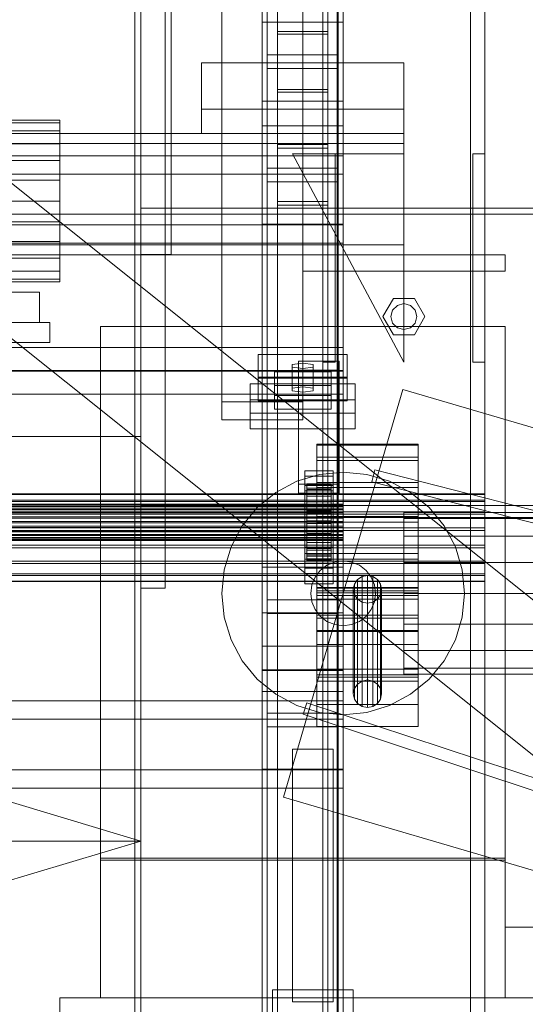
# Model space of a CAD drawing. Header units: millimetres. Extents: x -1970 to 61924, y -58230 to 6847.
# Tile 221 of 256: x 1340 to 1590, y -35381 to -34894. Entities that reach past the tile are written whole.
import ezdxf

# ---------------------------------------------------------------- set-up
doc = ezdxf.new("R2010")
doc.units = ezdxf.units.MM
for name, color, linetype, lineweight in [('COTAS_O', 1, 'Continuous', 0), ('COTAS_P', 1, 'Continuous', 0), ('frontal_C03', 7, 'Continuous', 0), ('frontal_C04', 7, 'Continuous', 0), ('frontal_secador', 7, 'Continuous', 0), ('frontal_tolva', 7, 'Continuous', 0)]:
    doc.layers.add(name, color=color, linetype=linetype, lineweight=lineweight)
doc.dimstyles.new('R19_100', dxfattribs={"dimtxt": 250, "dimasz": 150, "dimexe": 150, "dimexo": 80, "dimgap": 100, "dimtad": 1, "dimtih": 1, "dimtoh": 1, "dimdsep": 46, "dimcen": 0.09, "dimadec": 0, "dimazin": 0, "dimtfac": 1, "dimtdec": 4, "dimtofl": 0, "dimtmove": 0, "dimatfit": 3, "dimfxl": 1, "dimtolj": 1, "dimtzin": 0, "dimarcsym": 0})

# ---------------------------------------------------------------- blocks, each defined once
blk = doc.blocks.new('DIM_R26_43')
at = {"layer": 'COTAS_P'}
for p, q in [((-1750, -34600), (-1600, -34555)), ((2600, -34600), (2450, -34555)), ((-1750, -35500), (-1750, -34600)), ((-1750, -34600), (2600, -34600)), ((-1750, -34600), (-1600, -34645)), ((2600, -34600), (2450, -34645)), ((2600, -35500), (2600, -34600))]:
    blk.add_line(p, q, dxfattribs=at)
blk.add_text('4350 P', height=250, dxfattribs=at).set_placement((425, -34500))
blk = doc.blocks.new('DIM_R26_53')
at = {"layer": 'COTAS_O'}
for p, q in [((-1400, -35300), (-1250, -35255)), ((1400, -35300), (1250, -35255)), ((-1400, -36000), (-1400, -35300)), ((-1400, -35300), (1400, -35300)), ((-1400, -35300), (-1250, -35345)), ((1400, -35300), (1250, -35345)), ((1400, -36000), (1400, -35300))]:
    blk.add_line(p, q, dxfattribs=at)
blk.add_text('2800 O', height=250, dxfattribs=at).set_placement((0, -35200))

msp = doc.modelspace()

# ---------------------------------------------------------------- linework, layer by layer
at = {"layer": 'frontal_C03'}
for p, q in [((1490, -35975), (1490, -32996.942)), ((1497, -35975), (1497, -32996.942)), ((1563, -35975), (1563, -32996.942)), ((1570, -35975), (1570, -32996.942)), ((1490, -35975), (1490, -33266.434)), ((1497, -35975), (1497, -33266.434)), ((1563, -35975), (1563, -33266.434)), ((1570, -35975), (1570, -33266.434)), ((1490, -35975), (1490, -33805.417)), ((1497, -35975), (1497, -33805.417)), ((1563, -35975), (1563, -33805.417)), ((1570, -35975), (1570, -33805.417)), ((1467.5, -34957.413), (1467.5, -34362.453)), ((1492.5, -34362.453), (1492.5, -34957.413)), ((1467.5, -34983.77), (1467.5, -34388.81)), ((1492.5, -34983.77), (1492.5, -34388.81)), ((1490, -35975), (1490, -34411.773)), ((1497, -35975), (1497, -34411.773)), ((1563, -35975), (1563, -34411.773)), ((1570, -35975), (1570, -34411.773)), ((1460, -34895.125), (1460, -34625.634)), ((1500, -34625.634), (1500, -34895.125)), ((1462.5, -34967.223), (1462.5, -34641.754)), ((1497.5, -34641.754), (1497.5, -34967.223)), ((1462.5, -34973.96), (1462.5, -34648.492)), ((1497.5, -34973.96), (1497.5, -34648.492)), ((1460, -34934.104), (1460, -34664.612)), ((1500, -34934.104), (1500, -34664.612)), ((1460, -34946.23), (1460, -34676.738)), ((1500, -34676.738), (1500, -34946.23)), ((1460, -34994.953), (1460, -34725.461)), ((1500, -34994.953), (1500, -34725.461)), ((1440, -35082.782), (1440, -34735.876)), ((1480, -34735.876), (1480, -35082.782)), ((1440, -34744.859), (1440, -35091.765)), ((1480, -35091.765), (1480, -34744.859)), ((1500, -34895.125), (1460, -34895.125)), ((1460, -34895.125), (1460, -34934.104)), ((1460, -35164.617), (1460, -34895.125)), ((1500, -34934.104), (1500, -34895.125)), ((1500, -34895.125), (1500, -35164.617)), ((1467.5, -34929.599), (1467.5, -34899.63)), ((1467.5, -34899.63), (1492.5, -34899.63)), ((1467.5, -34899.63), (1467.5, -34955.607)), ((1492.5, -34899.63), (1492.5, -34929.599)), ((1492.5, -34955.607), (1492.5, -34899.63)), ((1492.5, -34900.942), (1467.5, -34900.942)), ((1467.5, -34900.942), (1467.5, -34928.287)), ((1467.5, -35404.303), (1467.5, -34900.942)), ((1492.5, -34928.287), (1492.5, -34900.942)), ((1492.5, -34900.942), (1492.5, -35404.303)), ((1430, -34938.129), (1430, -34915.082)), ((1430, -34915.082), (1530, -34915.082)), ((1430, -34950.129), (1430, -34915.082)), ((1462.5, -34917.983), (1462.5, -34911.246)), ((1462.5, -34911.246), (1497.5, -34911.246)), ((1462.5, -35236.714), (1462.5, -34911.246)), ((1497.5, -34911.246), (1497.5, -34917.983)), ((1497.5, -34911.246), (1497.5, -35236.714)), ((1530, -34915.082), (1530, -34938.129)), ((1530, -34915.082), (1530, -34950.129)), ((1497.5, -34917.983), (1462.5, -34917.983)), ((1462.5, -35243.452), (1462.5, -34917.983)), ((1497.5, -35243.452), (1497.5, -34917.983)), ((1467.5, -34928.287), (1492.5, -34928.287)), ((1467.5, -35431.648), (1467.5, -34928.287)), ((1492.5, -34929.599), (1467.5, -34929.599)), ((1467.5, -34929.599), (1467.5, -34985.576)), ((1492.5, -35431.648), (1492.5, -34928.287)), ((1492.5, -34929.599), (1492.5, -34985.576)), ((1460, -34934.104), (1500, -34934.104)), ((1460, -35203.595), (1460, -34934.104)), ((1500, -35203.595), (1500, -34934.104)), ((1530, -34938.129), (1430, -34938.129)), ((1430, -34938.129), (1430, -34950.129)), ((1530, -34950.129), (1530, -34938.129)), ((1500, -34946.23), (1460, -34946.23)), ((1460, -34946.23), (1460, -34994.953)), ((1460, -35215.722), (1460, -34946.23)), ((1500, -34994.953), (1500, -34946.23)), ((1500, -34946.23), (1500, -35215.722)), ((1530, -34950.129), (-1530, -34950.129)), ((1430, -34950.129), (1530, -34950.129)), ((1530, -34950.129), (1530, -34955.129)), ((1530, -34955.129), (-1530, -34955.129)), ((1492.5, -34955.607), (1467.5, -34955.607)), ((1467.5, -34955.607), (1467.5, -34985.576)), ((1467.5, -34983.77), (1467.5, -34957.413)), ((1467.5, -34957.413), (1492.5, -34957.413)), ((1492.5, -34985.576), (1492.5, -34955.607)), ((1492.5, -34957.413), (1492.5, -34983.77)), ((1530, -34955.129), (1530, -35005.129)), ((-1500, -34961.228), (1500, -34961.228)), ((1530, -35063.129), (1475, -34960.129)), ((1475, -34960.129), (1530, -34960.129)), ((1490, -35063.129), (1490, -34960.129)), ((1490, -34960.129), (1496, -34960.129)), ((1496, -35063.129), (1496, -34960.129)), ((1500, -34961.228), (1500, -34970.211)), ((1500, -34961.228), (1500, -34995.334)), ((1530, -34960.129), (1530, -35063.129)), ((1564, -35063.129), (1564, -34960.129)), ((1564, -34960.129), (1570, -34960.129)), ((1570, -35063.129), (1570, -34960.129)), ((1497.5, -34967.223), (1462.5, -34967.223)), ((1462.5, -34967.223), (1462.5, -34973.96)), ((1497.5, -34973.96), (1497.5, -34967.223)), ((1500, -34970.211), (-1500, -34970.211)), ((1500, -35004.317), (1500, -34970.211)), ((1462.5, -34973.96), (1497.5, -34973.96)), ((1492.5, -34983.77), (1467.5, -34983.77)), ((1467.5, -34985.576), (1492.5, -34985.576)), ((1500, -34995.334), (-1500, -34995.334)), ((1460, -34994.953), (1500, -34994.953)), ((1460, -35264.444), (1460, -34994.953)), ((1500, -35264.444), (1500, -34994.953)), ((1500, -35004.317), (1500, -34995.334)), ((1530, -35005.129), (-1530, -35005.129)), ((-1500, -35004.317), (1500, -35004.317)), ((1530, -35005.129), (1530, -35010.129)), ((1530, -35010.129), (-1530, -35010.129)), ((1480, -35010.129), (1580, -35010.129)), ((1480, -35018.129), (1480, -35010.129)), ((1580, -35018.129), (1580, -35010.129)), ((1480, -35018.129), (1580, -35018.129)), ((1490, -35018.129), (1497, -35018.129)), ((1490, -35975), (1490, -35018.129)), ((1497, -35975), (1497, -35018.129)), ((1497, -35018.129), (1563, -35018.129)), ((1563, -35018.129), (1570, -35018.129)), ((1563, -35975), (1563, -35018.129)), ((1570, -35975), (1570, -35018.129)), ((1519.6, -35040.629), (1524.8, -35031.622)), ((1524.8, -35031.622), (1535.2, -35031.622)), ((1535.2, -35031.622), (1540.4, -35040.629)), ((1524.457, -35037.429), (1526.8, -35035.086)), ((1526.8, -35035.086), (1530, -35034.229)), ((1530, -35034.229), (1533.2, -35035.086)), ((1533.2, -35035.086), (1535.543, -35037.429)), ((1524.8, -35049.635), (1519.6, -35040.629)), ((1523.6, -35040.629), (1524.457, -35037.429)), ((1524.457, -35043.829), (1523.6, -35040.629)), ((1540.4, -35040.629), (1535.2, -35049.635)), ((1535.543, -35037.429), (1536.4, -35040.629)), ((1536.4, -35040.629), (1535.543, -35043.829)), ((1526.8, -35046.171), (1524.457, -35043.829)), ((1530, -35047.029), (1526.8, -35046.171)), ((1533.2, -35046.171), (1530, -35047.029)), ((1535.543, -35043.829), (1533.2, -35046.171)), ((1535.2, -35049.635), (1524.8, -35049.635)), ((-1500, -35055.95), (1500, -35055.95)), ((1500, -35055.95), (1500, -35067.358)), ((1500, -35055.95), (1500, -35067.643)), ((1458, -35070.566), (1458, -35059.337)), ((1458, -35059.337), (1502, -35059.337)), ((1458, -35071.031), (1458, -35059.337)), ((1502, -35059.337), (1502, -35070.566)), ((1502, -35059.337), (1502, -35071.031)), ((1480, -35063.604), (1474.804, -35064.278)), ((1474.804, -35064.278), (1474.804, -35065.625)), ((1474.804, -35075.971), (1474.804, -35064.278)), ((1474.804, -35065.625), (1480, -35066.299)), ((1474.804, -35077.319), (1474.804, -35065.625)), ((1478, -35067.197), (1478, -35062.706)), ((1478, -35062.706), (1498, -35062.706)), ((1478, -35123.512), (1478, -35062.706)), ((1485.196, -35064.278), (1480, -35063.604)), ((1480, -35075.298), (1480, -35063.604)), ((1480, -35066.299), (1485.196, -35065.625)), ((1480, -35066.299), (1480, -35077.992)), ((1485.196, -35065.625), (1485.196, -35064.278)), ((1485.196, -35075.971), (1485.196, -35064.278)), ((1485.196, -35077.319), (1485.196, -35065.625)), ((1496, -35063.129), (1490, -35063.129)), ((1498, -35062.706), (1498, -35067.197)), ((1498, -35062.706), (1498, -35123.512)), ((1570, -35063.129), (1564, -35063.129)), ((1500, -35067.358), (-1500, -35067.358)), ((1500, -35067.643), (-1500, -35067.643)), ((1502, -35070.566), (1458, -35070.566)), ((1458, -35070.566), (1458, -35082.259)), ((1502, -35071.031), (1458, -35071.031)), ((1458, -35071.031), (1458, -35082.259)), ((1466, -35074.767), (1466, -35068.03)), ((1466, -35068.03), (1494, -35068.03)), ((1466, -35079.723), (1466, -35068.03)), ((1498, -35067.197), (1478, -35067.197)), ((1478, -35067.197), (1478, -35128.003)), ((1494, -35068.03), (1494, -35074.767)), ((1494, -35068.03), (1494, -35079.723)), ((1498, -35128.003), (1498, -35067.197)), ((1500, -35079.051), (1500, -35067.358)), ((1500, -35079.051), (1500, -35067.643)), ((1502, -35082.259), (1502, -35070.566)), ((1502, -35082.259), (1502, -35071.031)), ((1454, -35088.329), (1454, -35073.956)), ((1454, -35073.956), (1506, -35073.956)), ((1454, -35081.752), (1454, -35073.956)), ((1494, -35074.767), (1466, -35074.767)), ((1466, -35074.767), (1466, -35086.46)), ((1474.804, -35075.971), (1480, -35075.298)), ((1474.804, -35077.319), (1474.804, -35075.971)), ((1480, -35075.298), (1485.196, -35075.971)), ((1485.196, -35075.971), (1485.196, -35077.319)), ((1494, -35086.46), (1494, -35074.767)), ((1506, -35073.956), (1506, -35088.329)), ((1506, -35073.956), (1506, -35081.752)), ((-1500, -35079.051), (1500, -35079.051)), ((1494, -35079.723), (1466, -35079.723)), ((1466, -35079.723), (1466, -35086.46)), ((1480, -35077.992), (1474.804, -35077.319)), ((1485.196, -35077.319), (1480, -35077.992)), ((1494, -35086.46), (1494, -35079.723)), ((1480, -35082.782), (1440, -35082.782)), ((1440, -35082.782), (1440, -35091.765)), ((1506, -35081.752), (1454, -35081.752)), ((1454, -35081.752), (1454, -35096.125)), ((1458, -35082.259), (1502, -35082.259)), ((1480, -35091.765), (1480, -35082.782)), ((1506, -35096.125), (1506, -35081.752)), ((1506, -35088.329), (1454, -35088.329)), ((1454, -35088.329), (1454, -35096.125)), ((1466, -35086.46), (1494, -35086.46)), ((1506, -35096.125), (1506, -35088.329)), ((1440, -35091.765), (1480, -35091.765)), ((1454, -35096.125), (1506, -35096.125)), ((1487, -35110.151), (1487, -35103.648)), ((1487, -35103.648), (1487, -35104.201)), ((1537, -35103.648), (1487, -35103.648)), ((1487, -35104.201), (1487, -35111.726)), ((1537, -35104.201), (1487, -35104.201)), ((1537, -35104.201), (1537, -35103.648)), ((1537, -35103.648), (1537, -35110.151)), ((1537, -35111.726), (1537, -35104.201)), ((1487, -35122.722), (1487, -35110.151)), ((1537, -35110.151), (1487, -35110.151)), ((1537, -35110.151), (1537, -35122.722)), ((1487, -35111.726), (1487, -35125.078)), ((1537, -35111.726), (1487, -35111.726)), ((1537, -35125.078), (1537, -35111.726)), ((1481, -35119.614), (1481, -35116.919)), ((1481, -35116.919), (1495, -35116.919)), ((1481, -35157.846), (1481, -35116.919)), ((1495, -35119.614), (1481, -35119.614)), ((1481, -35119.614), (1481, -35160.541)), ((1495, -35116.919), (1495, -35119.614)), ((1495, -35116.919), (1495, -35157.846)), ((1495, -35160.541), (1495, -35119.614)), ((1498, -35123.512), (1478, -35123.512)), ((1478, -35123.512), (1478, -35128.003)), ((1481, -35126.8), (1481, -35124.106)), ((1481, -35124.106), (1495, -35124.106)), ((1481, -35165.033), (1481, -35124.106)), ((1482, -35133.329), (1482, -35123.335)), ((1482, -35123.335), (1482, -35124.156)), ((1482, -35123.335), (1494, -35123.335)), ((1482, -35123.809), (1482, -35123.335)), ((1482, -35133.553), (1482, -35123.809)), ((1482, -35123.809), (1494, -35123.809)), ((1482, -35125.544), (1482, -35123.809)), ((1482, -35133.718), (1482, -35124.156)), ((1482, -35124.156), (1482, -35126.214)), ((1482, -35124.156), (1494, -35124.156)), ((1487, -35139.445), (1487, -35122.722)), ((1537, -35122.722), (1487, -35122.722)), ((1494, -35124.156), (1494, -35123.335)), ((1494, -35123.335), (1494, -35133.329)), ((1494, -35123.335), (1494, -35123.809)), ((1494, -35123.809), (1494, -35133.553)), ((1494, -35123.809), (1494, -35125.544)), ((1494, -35126.214), (1494, -35124.156)), ((1494, -35124.156), (1494, -35133.718)), ((1495, -35124.106), (1495, -35126.8)), ((1495, -35124.106), (1495, -35165.033)), ((1498, -35128.003), (1498, -35123.512)), ((1537, -35122.722), (1537, -35139.445)), ((1570, -35128.303), (-1570, -35128.303)), ((1570, -35128.562), (-1570, -35128.562)), ((1478, -35128.003), (1498, -35128.003)), ((1495, -35126.8), (1481, -35126.8)), ((1481, -35126.8), (1481, -35167.728)), ((1482, -35134.375), (1482, -35125.544)), ((1482, -35125.544), (1494, -35125.544)), ((1482, -35128.423), (1482, -35125.544)), ((1482, -35134.693), (1482, -35126.214)), ((1482, -35126.214), (1482, -35129.371)), ((1482, -35126.214), (1494, -35126.214)), ((1482, -35135.739), (1482, -35128.423)), ((1482, -35128.423), (1494, -35128.423)), ((1482, -35132.249), (1482, -35128.423)), ((1482, -35136.188), (1482, -35129.371)), ((1482, -35129.371), (1482, -35133.41)), ((1482, -35129.371), (1494, -35129.371)), ((1487, -35125.078), (1487, -35142.225)), ((1537, -35125.078), (1487, -35125.078)), ((1494, -35125.544), (1494, -35134.375)), ((1494, -35125.544), (1494, -35128.423)), ((1494, -35129.371), (1494, -35126.214)), ((1494, -35126.214), (1494, -35134.693)), ((1494, -35128.423), (1494, -35135.739)), ((1494, -35128.423), (1494, -35132.249)), ((1494, -35133.41), (1494, -35129.371)), ((1494, -35129.371), (1494, -35136.188)), ((1495, -35167.728), (1495, -35126.8)), ((1537, -35142.225), (1537, -35125.078)), ((1570, -35128.562), (1570, -35128.303)), ((1570, -35128.303), (1570, -35131.347)), ((1570, -35132.085), (1570, -35128.562)), ((1570, -35131.347), (-1570, -35131.347)), ((1570, -35132.085), (-1570, -35132.085)), ((-1500, -35133.329), (1500, -35133.329)), ((-1500, -35133.553), (1500, -35133.553)), ((-1500, -35133.718), (1500, -35133.718)), ((-1500, -35134.375), (1500, -35134.375)), ((1482, -35137.551), (1482, -35132.249)), ((1482, -35132.249), (1494, -35132.249)), ((1482, -35136.761), (1482, -35132.249)), ((1482, -35133.718), (1482, -35133.329)), ((1494, -35133.329), (1482, -35133.329)), ((1482, -35133.329), (1482, -35133.553)), ((1482, -35138.101), (1482, -35133.41)), ((1482, -35133.41), (1482, -35138.056)), ((1482, -35133.41), (1494, -35133.41)), ((1494, -35133.553), (1482, -35133.553)), ((1482, -35133.553), (1482, -35134.375)), ((1482, -35134.693), (1482, -35133.718)), ((1494, -35133.718), (1482, -35133.718)), ((1494, -35134.375), (1482, -35134.375)), ((1482, -35134.375), (1482, -35135.739)), ((1494, -35132.249), (1494, -35137.551)), ((1494, -35132.249), (1494, -35136.761)), ((1494, -35133.329), (1494, -35133.718)), ((1494, -35133.553), (1494, -35133.329)), ((1494, -35138.056), (1494, -35133.41)), ((1494, -35133.41), (1494, -35138.101)), ((1494, -35134.375), (1494, -35133.553)), ((1494, -35133.718), (1494, -35134.693)), ((1494, -35135.739), (1494, -35134.375)), ((1500, -35133.718), (1500, -35133.329)), ((1500, -35133.329), (1500, -35133.553)), ((1500, -35133.553), (1500, -35134.375)), ((1500, -35134.693), (1500, -35133.718)), ((1500, -35134.375), (1500, -35135.739)), ((1570, -35131.347), (1570, -35137.231)), ((1570, -35138.335), (1570, -35132.085)), ((1570, -35137.231), (-1570, -35137.231)), ((1570, -35138.335), (-1570, -35138.335)), ((-1500, -35134.693), (1500, -35134.693)), ((-1500, -35135.739), (1500, -35135.739)), ((-1500, -35136.188), (1500, -35136.188)), ((-1500, -35137.551), (1500, -35137.551)), ((-1500, -35138.101), (1500, -35138.101)), ((1482, -35136.188), (1482, -35134.693)), ((1494, -35134.693), (1482, -35134.693)), ((1494, -35135.739), (1482, -35135.739)), ((1482, -35135.739), (1482, -35137.551)), ((1482, -35138.101), (1482, -35136.188)), ((1494, -35136.188), (1482, -35136.188)), ((1482, -35139.689), (1482, -35136.761)), ((1482, -35136.761), (1494, -35136.761)), ((1482, -35141.653), (1482, -35136.761)), ((1494, -35137.551), (1482, -35137.551)), ((1482, -35137.551), (1482, -35139.689)), ((1482, -35138.056), (1482, -35140.302)), ((1494, -35138.056), (1482, -35138.056)), ((1482, -35138.056), (1482, -35142.994)), ((1482, -35140.302), (1482, -35138.101)), ((1494, -35138.101), (1482, -35138.101)), ((1494, -35134.693), (1494, -35136.188)), ((1494, -35137.551), (1494, -35135.739)), ((1494, -35136.188), (1494, -35138.101)), ((1494, -35136.761), (1494, -35139.689)), ((1494, -35136.761), (1494, -35141.653)), ((1494, -35139.689), (1494, -35137.551)), ((1494, -35140.302), (1494, -35138.056)), ((1494, -35142.994), (1494, -35138.056)), ((1494, -35138.101), (1494, -35140.302)), ((1500, -35136.188), (1500, -35134.693)), ((1500, -35135.739), (1500, -35137.551)), ((1500, -35138.101), (1500, -35136.188)), ((1500, -35137.551), (1500, -35139.689)), ((1500, -35140.302), (1500, -35138.101)), ((1570, -35137.231), (1570, -35145.059)), ((1570, -35146.361), (1570, -35138.335)), ((-1500, -35139.689), (1500, -35139.689)), ((1500, -35140.302), (-1500, -35140.302)), ((-1500, -35142.006), (1500, -35142.006)), ((-1500, -35142.641), (1500, -35142.641)), ((1494, -35139.689), (1482, -35139.689)), ((1482, -35139.689), (1482, -35142.006)), ((1482, -35140.302), (1494, -35140.302)), ((1482, -35142.641), (1482, -35140.302)), ((1482, -35142.006), (1482, -35141.653)), ((1482, -35141.653), (1494, -35141.653)), ((1482, -35146.59), (1482, -35141.653)), ((1494, -35142.006), (1482, -35142.006)), ((1482, -35142.006), (1482, -35144.345)), ((1482, -35144.958), (1482, -35142.641)), ((1482, -35142.641), (1482, -35142.994)), ((1494, -35142.641), (1482, -35142.641)), ((1482, -35142.994), (1482, -35147.885)), ((1482, -35142.994), (1494, -35142.994)), ((1487, -35157.775), (1487, -35139.445)), ((1487, -35139.445), (1537, -35139.445)), ((1487, -35142.225), (1487, -35160.555)), ((1537, -35142.225), (1487, -35142.225)), ((1494, -35142.006), (1494, -35139.689)), ((1494, -35140.302), (1494, -35142.641)), ((1494, -35141.653), (1494, -35142.006)), ((1494, -35141.653), (1494, -35146.59)), ((1494, -35144.345), (1494, -35142.006)), ((1494, -35142.994), (1494, -35142.641)), ((1494, -35142.641), (1494, -35144.958)), ((1494, -35147.885), (1494, -35142.994)), ((1500, -35139.689), (1500, -35142.006)), ((1500, -35142.641), (1500, -35140.302)), ((1500, -35142.006), (1500, -35144.345)), ((1500, -35144.958), (1500, -35142.641)), ((1537, -35139.445), (1537, -35157.775)), ((1537, -35160.555), (1537, -35142.225)), ((-1570, -35145.059), (1570, -35145.059)), ((1570, -35146.361), (-1570, -35146.361)), ((-1500, -35144.345), (1500, -35144.345)), ((-1500, -35144.958), (1500, -35144.958)), ((-1500, -35146.546), (1500, -35146.546)), ((-1500, -35147.096), (1500, -35147.096)), ((-1500, -35148.459), (1500, -35148.459)), ((-1500, -35148.908), (1500, -35148.908)), ((1482, -35144.345), (1482, -35146.59)), ((1494, -35144.345), (1482, -35144.345)), ((1482, -35144.345), (1482, -35146.546)), ((1482, -35147.096), (1482, -35144.958)), ((1482, -35144.958), (1482, -35147.885)), ((1494, -35144.958), (1482, -35144.958)), ((1482, -35146.546), (1482, -35151.237)), ((1494, -35146.546), (1482, -35146.546)), ((1482, -35146.546), (1482, -35148.459)), ((1482, -35146.59), (1494, -35146.59)), ((1482, -35151.237), (1482, -35146.59)), ((1482, -35148.908), (1482, -35147.096)), ((1482, -35147.096), (1482, -35152.398)), ((1494, -35147.096), (1482, -35147.096)), ((1482, -35147.885), (1482, -35152.398)), ((1482, -35147.885), (1494, -35147.885)), ((1482, -35148.459), (1482, -35155.276)), ((1494, -35148.459), (1482, -35148.459)), ((1482, -35148.459), (1482, -35149.954)), ((1482, -35150.272), (1482, -35148.908)), ((1482, -35148.908), (1482, -35156.224)), ((1494, -35148.908), (1482, -35148.908)), ((1494, -35146.59), (1494, -35144.345)), ((1494, -35146.546), (1494, -35144.345)), ((1494, -35147.885), (1494, -35144.958)), ((1494, -35144.958), (1494, -35147.096)), ((1494, -35151.237), (1494, -35146.546)), ((1494, -35148.459), (1494, -35146.546)), ((1494, -35146.59), (1494, -35151.237)), ((1494, -35152.398), (1494, -35147.096)), ((1494, -35147.096), (1494, -35148.908)), ((1494, -35152.398), (1494, -35147.885)), ((1494, -35155.276), (1494, -35148.459)), ((1494, -35149.954), (1494, -35148.459)), ((1494, -35156.224), (1494, -35148.908)), ((1494, -35148.908), (1494, -35150.272)), ((1500, -35144.345), (1500, -35146.546)), ((1500, -35147.096), (1500, -35144.958)), ((1500, -35146.546), (1500, -35148.459)), ((1500, -35148.908), (1500, -35147.096)), ((1500, -35148.459), (1500, -35149.954)), ((1500, -35150.272), (1500, -35148.908)), ((1570, -35145.059), (1570, -35153.639)), ((1570, -35154.941), (1570, -35146.361)), ((1570, -35153.639), (-1570, -35153.639)), ((-1500, -35149.954), (1500, -35149.954)), ((-1500, -35150.272), (1500, -35150.272)), ((-1500, -35150.929), (1500, -35150.929)), ((-1500, -35151.093), (1500, -35151.093)), ((-1500, -35151.318), (1500, -35151.318)), ((1482, -35149.954), (1482, -35158.432)), ((1494, -35149.954), (1482, -35149.954)), ((1482, -35149.954), (1482, -35150.929)), ((1482, -35151.093), (1482, -35150.272)), ((1482, -35150.272), (1482, -35159.103)), ((1494, -35150.272), (1482, -35150.272)), ((1482, -35150.929), (1482, -35160.491)), ((1494, -35150.929), (1482, -35150.929)), ((1482, -35150.929), (1482, -35151.318)), ((1482, -35151.318), (1482, -35151.093)), ((1482, -35151.093), (1482, -35160.838)), ((1494, -35151.093), (1482, -35151.093)), ((1482, -35151.237), (1494, -35151.237)), ((1482, -35155.276), (1482, -35151.237)), ((1482, -35151.318), (1482, -35161.312)), ((1494, -35151.318), (1482, -35151.318)), ((1482, -35152.398), (1482, -35156.224)), ((1482, -35152.398), (1494, -35152.398)), ((1494, -35158.432), (1494, -35149.954)), ((1494, -35150.929), (1494, -35149.954)), ((1494, -35159.103), (1494, -35150.272)), ((1494, -35150.272), (1494, -35151.093)), ((1494, -35160.491), (1494, -35150.929)), ((1494, -35151.318), (1494, -35150.929)), ((1494, -35160.838), (1494, -35151.093)), ((1494, -35151.093), (1494, -35151.318)), ((1494, -35151.237), (1494, -35155.276)), ((1494, -35161.312), (1494, -35151.318)), ((1494, -35156.224), (1494, -35152.398)), ((1500, -35149.954), (1500, -35150.929)), ((1500, -35151.093), (1500, -35150.272)), ((1500, -35150.929), (1500, -35151.318)), ((1500, -35151.318), (1500, -35151.093)), ((1570, -35153.639), (1570, -35161.665)), ((1570, -35154.941), (-1570, -35154.941)), ((1481, -35165.029), (1481, -35154.698)), ((1481, -35154.698), (1495, -35154.698)), ((1481, -35162.494), (1481, -35154.698)), ((1495, -35157.846), (1481, -35157.846)), ((1481, -35157.846), (1481, -35160.541)), ((1482, -35155.276), (1494, -35155.276)), ((1482, -35158.432), (1482, -35155.276)), ((1482, -35156.224), (1482, -35159.103)), ((1482, -35156.224), (1494, -35156.224)), ((1482, -35158.432), (1494, -35158.432)), ((1482, -35160.491), (1482, -35158.432)), ((1487, -35174.922), (1487, -35157.775)), ((1537, -35157.775), (1487, -35157.775)), ((1494, -35155.276), (1494, -35158.432)), ((1494, -35159.103), (1494, -35156.224)), ((1494, -35158.432), (1494, -35160.491)), ((1495, -35154.698), (1495, -35165.029)), ((1495, -35154.698), (1495, -35162.494)), ((1495, -35160.541), (1495, -35157.846)), ((1537, -35157.775), (1537, -35174.922)), ((1570, -35162.769), (1570, -35154.941)), ((1570, -35161.665), (-1570, -35161.665)), ((1570, -35162.769), (-1570, -35162.769)), ((1481, -35160.541), (1495, -35160.541)), ((1495, -35162.494), (1481, -35162.494)), ((1481, -35162.494), (1481, -35172.824)), ((1482, -35159.103), (1482, -35160.838)), ((1482, -35159.103), (1494, -35159.103)), ((1482, -35160.491), (1494, -35160.491)), ((1482, -35161.312), (1482, -35160.491)), ((1482, -35160.838), (1482, -35161.312)), ((1482, -35160.838), (1494, -35160.838)), ((1482, -35161.312), (1494, -35161.312)), ((1487, -35160.555), (1487, -35177.278)), ((1537, -35160.555), (1487, -35160.555)), ((1487, -35217.792), (1487, -35161.648)), ((1487, -35161.648), (1537, -35161.648)), ((1487, -35176.265), (1487, -35161.648)), ((1494, -35160.838), (1494, -35159.103)), ((1494, -35160.491), (1494, -35161.312)), ((1494, -35161.312), (1494, -35160.838)), ((1495, -35172.824), (1495, -35162.494)), ((1537, -35177.278), (1537, -35160.555)), ((1537, -35161.648), (1537, -35217.792)), ((1537, -35161.648), (1537, -35176.265)), ((1570, -35161.665), (1570, -35167.915)), ((1570, -35168.653), (1570, -35162.769)), ((1570, -35167.915), (-1570, -35167.915)), ((1460, -35203.595), (1460, -35164.617)), ((1460, -35164.617), (1500, -35164.617)), ((1460, -35187.074), (1460, -35164.617)), ((1481, -35165.029), (1481, -35172.824)), ((1495, -35165.033), (1481, -35165.033)), ((1481, -35165.033), (1481, -35167.728)), ((1481, -35167.728), (1495, -35167.728)), ((1495, -35172.824), (1495, -35165.029)), ((1495, -35167.728), (1495, -35165.033)), ((1500, -35164.617), (1500, -35203.595)), ((1500, -35164.617), (1500, -35187.074)), ((1570, -35167.915), (1570, -35171.438)), ((1570, -35168.653), (-1570, -35168.653)), ((1570, -35171.438), (-1570, -35171.438)), ((1570, -35171.697), (-1570, -35171.697)), ((1481, -35172.824), (1495, -35172.824)), ((1505.533, -35172.893), (1505, -35175.504)), ((1507.05, -35170.68), (1505.533, -35172.893)), ((1505.533, -35224.546), (1505.533, -35172.893)), ((1509.321, -35169.202), (1507.05, -35170.68)), ((1507.05, -35222.333), (1507.05, -35170.68)), ((1512, -35168.682), (1509.321, -35169.202)), ((1509.321, -35220.854), (1509.321, -35169.202)), ((1514.679, -35169.202), (1512, -35168.682)), ((1512, -35220.335), (1512, -35168.682)), ((1516.95, -35170.68), (1514.679, -35169.202)), ((1514.679, -35220.854), (1514.679, -35169.202)), ((1518.467, -35172.893), (1516.95, -35170.68)), ((1516.95, -35222.333), (1516.95, -35170.68)), ((1519, -35175.504), (1518.467, -35172.893)), ((1518.467, -35224.546), (1518.467, -35172.893)), ((1570, -35171.697), (1570, -35168.653)), ((1570, -35171.438), (1570, -35171.697)), ((1487, -35215.037), (1487, -35174.613)), ((1487, -35174.613), (1537, -35174.613)), ((1487, -35180.46), (1487, -35174.613)), ((1487, -35188.274), (1487, -35174.922)), ((1537, -35174.922), (1487, -35174.922)), ((1537, -35176.265), (1487, -35176.265)), ((1487, -35176.265), (1487, -35232.409)), ((1487, -35177.278), (1487, -35189.849)), ((1537, -35177.278), (1487, -35177.278)), ((1505, -35175.504), (1505.533, -35178.114)), ((1505, -35227.156), (1505, -35175.504)), ((1505.533, -35178.114), (1507.05, -35180.327)), ((1505.533, -35229.767), (1505.533, -35178.114)), ((1516.95, -35180.327), (1518.467, -35178.114)), ((1518.467, -35178.114), (1519, -35175.504)), ((1518.467, -35229.767), (1518.467, -35178.114)), ((1519, -35175.504), (1519, -35227.156)), ((1537, -35174.613), (1537, -35215.037)), ((1537, -35174.613), (1537, -35180.46)), ((1537, -35174.922), (1537, -35188.274)), ((1537, -35232.409), (1537, -35176.265)), ((1537, -35189.849), (1537, -35177.278)), ((1462.5, -35187.475), (1462.5, -35180.737)), ((1462.5, -35180.737), (1497.5, -35180.737)), ((1462.5, -35414.607), (1462.5, -35180.737)), ((1487, -35218.935), (1487, -35178.511)), ((1487, -35178.511), (1537, -35178.511)), ((1487, -35202.872), (1487, -35178.511)), ((1537, -35180.46), (1487, -35180.46)), ((1487, -35180.46), (1487, -35220.884)), ((1497.5, -35180.737), (1497.5, -35187.475)), ((1497.5, -35180.737), (1497.5, -35414.607)), ((1507.05, -35180.327), (1509.321, -35181.806)), ((1507.05, -35231.98), (1507.05, -35180.327)), ((1509.321, -35181.806), (1512, -35182.325)), ((1509.321, -35233.458), (1509.321, -35181.806)), ((1512, -35182.325), (1514.679, -35181.806)), ((1512, -35233.977), (1512, -35182.325)), ((1514.679, -35181.806), (1516.95, -35180.327)), ((1514.679, -35233.458), (1514.679, -35181.806)), ((1516.95, -35231.98), (1516.95, -35180.327)), ((1537, -35178.511), (1537, -35218.935)), ((1537, -35178.511), (1537, -35202.872)), ((1537, -35220.884), (1537, -35180.46)), ((1460, -35226.053), (1460, -35187.074)), ((1460, -35187.074), (1500, -35187.074)), ((1497.5, -35187.475), (1462.5, -35187.475)), ((1462.5, -35421.344), (1462.5, -35187.475)), ((1497.5, -35421.344), (1497.5, -35187.475)), ((1500, -35187.074), (1500, -35226.053)), ((1487, -35195.799), (1487, -35188.274)), ((1537, -35188.274), (1487, -35188.274)), ((1487, -35189.849), (1487, -35196.352)), ((1537, -35189.849), (1487, -35189.849)), ((1537, -35188.274), (1537, -35195.799)), ((1537, -35196.352), (1537, -35189.849)), ((1487, -35196.352), (1487, -35195.799)), ((1537, -35195.799), (1487, -35195.799)), ((1537, -35196.352), (1487, -35196.352)), ((1537, -35195.799), (1537, -35196.352)), ((1500, -35203.595), (1460, -35203.595)), ((1460, -35226.053), (1460, -35203.595)), ((1537, -35202.872), (1487, -35202.872)), ((1487, -35202.872), (1487, -35243.296)), ((1500, -35226.053), (1500, -35203.595)), ((1537, -35243.296), (1537, -35202.872)), ((1500, -35215.357), (1460, -35215.357)), ((1460, -35215.357), (1460, -35264.808)), ((1460, -35393.25), (1460, -35215.357)), ((1460, -35264.444), (1460, -35215.722)), ((1460, -35215.722), (1500, -35215.722)), ((1537, -35215.037), (1487, -35215.037)), ((1487, -35215.037), (1487, -35220.884)), ((1500, -35264.808), (1500, -35215.357)), ((1500, -35215.357), (1500, -35393.25)), ((1500, -35215.722), (1500, -35264.444)), ((1537, -35220.884), (1537, -35215.037)), ((1537, -35217.792), (1487, -35217.792)), ((1487, -35217.792), (1487, -35232.409)), ((1537, -35218.935), (1487, -35218.935)), ((1487, -35218.935), (1487, -35243.296)), ((1487, -35220.884), (1537, -35220.884)), ((1507.05, -35222.333), (1509.321, -35220.854)), ((1509.321, -35220.854), (1512, -35220.335)), ((1512, -35220.335), (1514.679, -35220.854)), ((1514.679, -35220.854), (1516.95, -35222.333)), ((1537, -35232.409), (1537, -35217.792)), ((1537, -35243.296), (1537, -35218.935)), ((1500, -35226.053), (1460, -35226.053)), ((1505, -35227.156), (1505.533, -35224.546)), ((1505.533, -35224.546), (1507.05, -35222.333)), ((1516.95, -35222.333), (1518.467, -35224.546)), ((1518.467, -35224.546), (1519, -35227.156)), ((-1500, -35230.719), (1500, -35230.719)), ((1500, -35230.719), (1500, -35239.702)), ((1500, -35230.719), (1500, -35264.825)), ((1505.533, -35229.767), (1505, -35227.156)), ((1507.05, -35231.98), (1505.533, -35229.767)), ((1518.467, -35229.767), (1516.95, -35231.98)), ((1519, -35227.156), (1518.467, -35229.767)), ((1497.5, -35236.714), (1462.5, -35236.714)), ((1462.5, -35236.714), (1462.5, -35243.452)), ((1487, -35232.409), (1537, -35232.409)), ((1497.5, -35243.452), (1497.5, -35236.714)), ((1509.321, -35233.458), (1507.05, -35231.98)), ((1512, -35233.977), (1509.321, -35233.458)), ((1514.679, -35233.458), (1512, -35233.977)), ((1516.95, -35231.98), (1514.679, -35233.458)), ((1500, -35239.702), (-1500, -35239.702)), ((1500, -35273.808), (1500, -35239.702)), ((1462.5, -35243.452), (1497.5, -35243.452)), ((1487, -35243.296), (1537, -35243.296)), ((1500, -35264.825), (-1500, -35264.825)), ((1500, -35264.444), (1460, -35264.444)), ((1460, -35264.808), (1500, -35264.808)), ((1460, -35442.701), (1460, -35264.808)), ((1500, -35442.701), (1500, -35264.808)), ((1500, -35273.808), (1500, -35264.825)), ((-1500, -35273.808), (1500, -35273.808))]:
    msp.add_line(p, q, dxfattribs=at)
at = {"layer": 'frontal_C04'}
for p, q in [((1380, -35045.5), (1580, -35045.5)), ((1380, -35309.5), (1380, -35045.5)), ((1580, -35045.5), (1580, -35309.5)), ((1529.541, -35076.741), (1470.459, -35278.259)), ((2629.541, -35399.241), (1529.541, -35076.741)), ((1488.295, -35118.653), (1477.039, -35122.067)), ((1500, -35117.5), (1488.295, -35118.653)), ((1511.705, -35118.653), (1500, -35117.5)), ((1522.961, -35122.067), (1511.705, -35118.653)), ((1515.604, -35116.463), (1514.118, -35122.276)), ((2625.511, -35400.209), (1515.604, -35116.463)), ((1477.039, -35122.067), (1466.666, -35127.612)), ((2624.025, -35406.022), (1514.118, -35122.276)), ((1533.334, -35127.612), (1522.961, -35122.067)), ((1466.666, -35127.612), (1457.574, -35135.074)), ((1542.426, -35135.074), (1533.334, -35127.612)), ((1457.574, -35135.074), (1450.112, -35144.166)), ((1530, -35140.545), (1530, -35137.5)), ((1600, -35137.5), (1530, -35137.5)), ((1549.888, -35144.166), (1542.426, -35135.074)), ((1450.112, -35144.166), (1444.567, -35154.539)), ((1530, -35149.216), (1530, -35140.545)), ((1600, -35140.545), (1530, -35140.545)), ((1555.433, -35154.539), (1549.888, -35144.166)), ((1530, -35162.193), (1530, -35149.216)), ((1600, -35149.216), (1530, -35149.216)), ((1444.567, -35154.539), (1441.153, -35165.795)), ((1558.847, -35165.795), (1555.433, -35154.539)), ((1492, -35163.644), (1488.686, -35166.186)), ((1495.859, -35162.045), (1492, -35163.644)), ((1500, -35161.5), (1495.859, -35162.045)), ((1504.141, -35162.045), (1500, -35161.5)), ((1508, -35163.644), (1504.141, -35162.045)), ((1511.314, -35166.186), (1508, -35163.644)), ((1530, -35177.5), (1530, -35162.193)), ((1600, -35162.193), (1530, -35162.193)), ((1441.153, -35165.795), (1440, -35177.5)), ((1488.686, -35166.186), (1486.144, -35169.5)), ((1513.856, -35169.5), (1511.314, -35166.186)), ((1560, -35177.5), (1558.847, -35165.795)), ((1484.545, -35173.359), (1484, -35177.5)), ((1486.144, -35169.5), (1484.545, -35173.359)), ((1515.455, -35173.359), (1513.856, -35169.5)), ((1516, -35177.5), (1515.455, -35173.359)), ((1440, -35177.5), (1441.153, -35189.205)), ((1484, -35177.5), (1484.545, -35181.641)), ((1515.455, -35181.641), (1516, -35177.5)), ((1530, -35177.5), (1530, -35192.807)), ((1530, -35177.5), (1600, -35177.5)), ((1558.847, -35189.205), (1560, -35177.5)), ((1484.545, -35181.641), (1486.144, -35185.5)), ((1513.856, -35185.5), (1515.455, -35181.641)), ((1486.144, -35185.5), (1488.686, -35188.814)), ((1511.314, -35188.814), (1513.856, -35185.5)), ((1441.153, -35189.205), (1444.567, -35200.461)), ((1488.686, -35188.814), (1492, -35191.356)), ((1492, -35191.356), (1495.859, -35192.955)), ((1495.859, -35192.955), (1500, -35193.5)), ((1500, -35193.5), (1504.141, -35192.955)), ((1504.141, -35192.955), (1508, -35191.356)), ((1508, -35191.356), (1511.314, -35188.814)), ((1530, -35192.807), (1530, -35205.784)), ((1600, -35192.807), (1530, -35192.807)), ((1555.433, -35200.461), (1558.847, -35189.205)), ((1444.567, -35200.461), (1450.112, -35210.834)), ((1549.888, -35210.834), (1555.433, -35200.461)), ((1530, -35205.784), (1530, -35214.455)), ((1600, -35205.784), (1530, -35205.784)), ((1450.112, -35210.834), (1457.574, -35219.926)), ((1542.426, -35219.926), (1549.888, -35210.834)), ((1530, -35214.455), (1530, -35217.5)), ((1600, -35214.455), (1530, -35214.455)), ((1457.574, -35219.926), (1466.666, -35227.388)), ((1600, -35217.5), (1530, -35217.5)), ((1533.334, -35227.388), (1542.426, -35219.926)), ((1466.666, -35227.388), (1477.039, -35232.933)), ((1482.065, -35231.605), (1480.177, -35237.3)), ((2569.479, -35592.073), (1482.065, -35231.605)), ((1522.961, -35232.933), (1533.334, -35227.388)), ((1477.039, -35232.933), (1488.295, -35236.347)), ((1488.295, -35236.347), (1500, -35237.5)), ((1500, -35237.5), (1511.705, -35236.347)), ((1511.705, -35236.347), (1522.961, -35232.933)), ((2567.591, -35597.768), (1480.177, -35237.3)), ((1475, -35254.5), (1495, -35254.5)), ((1475, -35379.5), (1475, -35254.5)), ((1495, -35254.5), (1495, -35379.5)), ((2570.459, -35600.759), (1470.459, -35278.259)), ((1380, -35308.5), (1580, -35308.5)), ((1380, -35377.5), (1380, -35308.5)), ((1580, -35309.5), (1380, -35309.5)), ((1580, -35308.5), (1580, -35377.5)), ((1580, -35342.5), (2270, -35342.5)), ((1580, -35377.5), (1580, -35342.5)), ((1360, -35377.5), (2290, -35377.5)), ((1360, -35387.5), (1360, -35377.5)), ((1580, -35377.5), (1380, -35377.5)), ((1465, -35373.5), (1505, -35373.5)), ((1465, -35385.5), (1465, -35373.5)), ((1505, -35373.5), (1505, -35385.5)), ((2270, -35377.5), (1580, -35377.5)), ((1495, -35379.5), (1475, -35379.5))]:
    msp.add_line(p, q, dxfattribs=at)
at = {"layer": 'frontal_secador'}
for p, q in [((1400, -36000), (1400, -33000)), ((1397, -35940), (1397, -33075)), ((1400, -36000), (1400, -33075)), ((1400, -35940), (1400, -33075)), ((1400, -36000), (1400, -33250)), ((1400, -35140), (1400, -34540)), ((1412, -35140), (1412, -34540)), ((1400, -35134), (1400, -34546)), ((1400, -34990), (1400, -34600)), ((1400, -34987), (1400, -34603)), ((1415, -34990), (1415, -34600)), ((1400, -35100), (1400, -34650)), ((1360, -34943.5), (-1360, -34943.5)), ((1360, -34944.863), (1360, -34943.5)), ((1360, -34944.863), (-1360, -34944.863)), ((1360, -34948.859), (-1360, -34948.859)), ((1360, -34948.859), (1360, -34944.863)), ((1360, -34955.216), (1360, -34948.859)), ((1360, -34955.216), (-1360, -34955.216)), ((1360, -34963.5), (1360, -34955.216)), ((1360, -34963.5), (-1360, -34963.5)), ((1360, -34973.147), (1360, -34963.5)), ((1360, -34973.147), (-1360, -34973.147)), ((1360, -34983.5), (1360, -34973.147)), ((-1360, -34983.5), (1360, -34983.5)), ((1360, -34993.853), (1360, -34983.5)), ((1400, -34987), (1790, -34987)), ((1400, -34990), (1400, -34987)), ((1325, -34990), (1400, -34990)), ((1400, -36000), (1400, -34990)), ((1400, -34990), (1790, -34990)), ((1400, -34990), (1415, -34990)), ((1400, -35010), (1400, -34990)), ((1415, -35010), (1415, -34990)), ((1360, -34993.853), (-1360, -34993.853)), ((1360, -34993.853), (1360, -35003.5)), ((1360, -35003.5), (-1360, -35003.5)), ((1360, -35003.5), (1360, -35011.784)), ((1360, -35011.784), (-1360, -35011.784)), ((1360, -35011.784), (1360, -35018.141)), ((1400, -35010), (1415, -35010)), ((1360, -35018.141), (-1360, -35018.141)), ((1360, -35022.137), (-1360, -35022.137)), ((1360, -35018.141), (1360, -35022.137)), ((1360, -35022.137), (1360, -35023.5)), ((1360, -35023.5), (-1360, -35023.5)), ((1280, -35028.5), (1350, -35028.5)), ((1350, -35043.5), (1350, -35028.5)), ((1275, -35043.5), (1355, -35043.5)), ((1280, -35043.5), (1350, -35043.5)), ((1355, -35053.5), (1355, -35043.5)), ((1275, -35053.5), (1355, -35053.5)), ((-1400, -35100), (1400, -35100)), ((1250, -35100), (1400, -35100)), ((1400, -36000), (1400, -35100)), ((1400, -35134), (2200, -35134)), ((1400, -35140), (1400, -35134)), ((1400, -35140), (2200, -35140)), ((1400, -35140), (1412, -35140)), ((1400, -35175), (1400, -35140)), ((1412, -35175), (1412, -35140)), ((1400, -35175), (1412, -35175))]:
    msp.add_line(p, q, dxfattribs=at)
at = {"layer": 'frontal_tolva'}
for p, q in [((1763.733, -35316.567), (716.733, -34479.567)), ((1726.267, -35363.433), (679.267, -34526.433))]:
    msp.add_line(p, q, dxfattribs=at)

# ---------------------------------------------------------------- dimensions: what is measured, and where the dimension line sits
at = {"layer": 'COTAS_O'}
dim = msp.add_aligned_dim(p1=(-1400, -36000), p2=(1400, -36000), distance=700, text='<> O', dimstyle='R19_100', dxfattribs=at)
dim.commit()
dim.dimension.update_dxf_attribs({"geometry": 'DIM_R26_53', "text_midpoint": (0, -35300)})
at = {"layer": 'COTAS_P'}
dim = msp.add_aligned_dim(p1=(-1750, -35500), p2=(2600, -35500), distance=900, text='<> P', dimstyle='R19_100', dxfattribs=at)
dim.commit()
dim.dimension.update_dxf_attribs({"geometry": 'DIM_R26_43', "text_midpoint": (425, -34600)})

doc.saveas('drawing.dxf')
